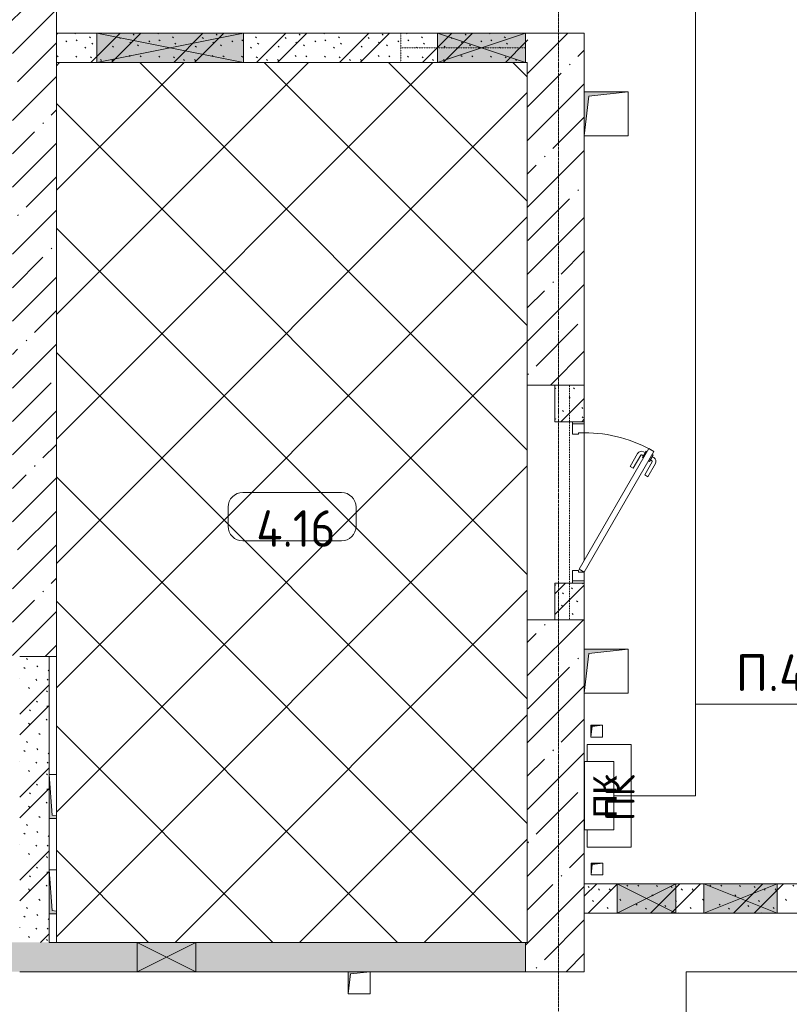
# Model space of a CAD drawing. Header units: millimetres. Extents: x -32229 to 170644, y -13689 to 125138.
# Tile 150 of 208: x 39760 to 45008, y 81128 to 87842. Entities that reach past the tile are written whole.
import ezdxf

# ---------------------------------------------------------------- set-up
doc = ezdxf.new("R2010")
doc.units = ezdxf.units.MM
doc.linetypes.add('3_ Штрих_ 1 х 1 мм', pattern=[2, 1, -1])
doc.linetypes.add('ADSK_Линия сетки', pattern=[25, 20, -2.5, 0, -2.5])
for name, color, linetype, lineweight in [('A-ANNO-NOTE', 7, 'Continuous', 18), ('A-AREA-IDEN', 7, 'Continuous', 9), ('A-DETL-GENF', 7, 'Continuous', 18), ('A-DETL-THIN', 7, 'Continuous', 9), ('A-DOOR', 7, 'Continuous', 18), ('A-DOOR-FRAM', 7, 'Continuous', 9), ('A-FLOR', 7, 'Continuous', 18), ('A-GLAZ', 7, 'Continuous', 18), ('A-WALL', 7, 'Continuous', 18), ('A-WALL-PATT', 7, 'Continuous', 40), ('C-PRKG', 7, 'Continuous', 18), ('G-ANNO-TEXT', 7, 'Continuous', 9), ('I-WALL', 7, 'Continuous', 18), ('M-EQPM', 7, 'Continuous', 18), ('S-BEAM', 7, 'Continuous', 18), ('S-COLS', 7, 'Continuous', 18), ('S-GRID', 7, 'Continuous', 9)]:
    doc.layers.add(name, color=color, linetype=linetype, lineweight=lineweight)
doc.layers.add('A-DETL', color=7, linetype='Continuous', lineweight=9, true_color=0x00a600)
doc.styles.add('Arial', font='arial.ttf', dxfattribs={"height": 160})
doc.styles.add('GOST Common', font='GOST_Common.ttf', dxfattribs={"height": 200})
doc.styles.add('GOST Common_5', font='GOST_Common.ttf', dxfattribs={"height": 250})
doc.styles.add('ISOCPEUR', font='isocpeur.ttf', dxfattribs={"height": 250})
pattern_1 = [(135, (300.56, 377.28), (-565.6854, 6e-14), [10, -790]), (135, (349.8, 474.73), (-565.6854, 6e-14), [10, -790]), (135, (423.93, 473.06), (-565.6854, 6e-14), [10, -790]), (135, (229.92, 447.9), (-565.6854, 6e-14), [10, -790]), (135, (155.08, 447.9), (-565.6854, 6e-14), [10, -790]), (135, (114.9, 369.03), (-565.6854, 6e-14), [10, -790]), (135, (132.43, 285.8), (-565.6854, 6e-14), [10, -790]), (135, (214.66, 322), (-565.6854, 6e-14), [10, -790]), (135, (198.16, 261.88), (-565.6854, 6e-14), [10, -790]), (135, (45.2, 272.9), (-565.6854, 6e-14), [10, -790]), (135, (42.32, 336.16), (-565.6854, 6e-14), [10, -790]), (135, (92.26, 192.24), (-565.6854, 6e-14), [10, -790]), (135, (7.07, 149.2), (-565.6854, 6e-14), [10, -790]), (135, (80.6, 95.1), (-565.6854, 6e-14), [10, -790]), (135, (79.53, 36.94), (-565.6854, 6e-14), [10, -790]), (135, (153.87, 74.56), (-565.6854, 6e-14), [10, -790]), (135, (228.35, 124.8), (-565.6854, 6e-14), [10, -790]), (135, (279.75, 180.4), (-565.6854, 6e-14), [10, -790]), (135, (282.9, 31.63), (-565.6854, 6e-14), [10, -790]), (135, (377.38, 53.45), (-565.6854, 6e-14), [10, -790]), (135, (352.28, 102.7), (-565.6854, 6e-14), [10, -790]), (135, (354.05, 0), (-565.6854, 6e-14), [10, -790]), (135, (553.23, 16.45), (-565.6854, 6e-14), [10, -790]), (135, (542.38, 63.45), (-565.6854, 6e-14), [10, -790]), (135, (536.58, 239.3), (-565.6854, 6e-14), [10, -790]), (135, (475.85, 203.9), (-565.6854, 6e-14), [10, -790]), (135, (475.85, 316.54), (-565.6854, 6e-14), [10, -790]), (135, (520.8, 408.7), (-565.6854, 6e-14), [10, -790]), (135, (551.1, 470.8), (-565.6854, 6e-14), [10, -790]), (135, (235.25, 537.93), (-565.6854, 6e-14), [10, -790]), (135, (407.25, 547.65), (-565.6854, 6e-14), [10, -790]), (135, (94.5, 558.6), (-565.6854, 6e-14), [10, -790]), (135, (46.4, 532.3), (-565.6854, 6e-14), [10, -790]), (135, (85.56, 465.04), (-565.6854, 6e-14), [10, -790]), (135, (355.53, 181.14), (-565.6854, 6e-14), [10, -790]), (135, (362.23, 243.6), (-565.6854, 6e-14), [10, -790]), (135, (413.45, 344.1), (-565.6854, 6e-14), [10, -790]), (135, (286.3, 273.25), (-565.6854, 6e-14), [10, -790]), (135, (423.02, 263.72), (-565.6854, 6e-14), [10, -790]), (135, (162.94, 190.2), (-565.6854, 6e-14), [10, -790]), (135, (470.25, 120.93), (-565.6854, 6e-14), [10, -790]), (135, (484.48, 9.78), (-565.6854, 6e-14), [10, -790]), (45, (0, 212.13), (-565.6854, 0), []), (45, (212.13, 0), (-565.6854, 0), []), (45, (353.55, 0), (-565.6854, 0), []), (45, (0, 353.55), (-565.6854, 0), [])]
pattern_2 = [(45, (0, 0), (-228.0985, 228.0985), []), (45, (228.1, 0), (-228.0985, 228.0985), [403.225, -80.645, 6.706, -73.939])]

# ---------------------------------------------------------------- blocks, each defined once
blk = doc.blocks.new('АР_Дверь однопольная - 1100х2100h_техн_ помещ_-5833944--01 ЭО')
at = {"layer": 'A-DOOR', "color": 253, "lineweight": 13, "true_color": 0xaaaaaa}
for p, q in [((-347.7, 575), (-367.7, 540.4)), ((-367.7, 540.4), (455, 65.4)), ((475, 100), (-347.7, 575)), ((455, 65.4), (475, 100))]:
    blk.add_line(p, q, dxfattribs=at)
at = {"layer": 'A-DOOR', "color": 253, "lineweight": 5, "true_color": 0xaaaaaa}
for p, q in [((-326.1, 562.5), (-322.1, 569.4)), ((-322.1, 569.4), (-278.8, 544.4)), ((-311.2, 563.2), (-305.2, 573.6)), ((-289.6, 550.7), (-283.6, 561.1)), ((-278.8, 544.4), (-282.8, 537.5)), ((-188, 511.7), (-276.8, 562.9)), ((-175.5, 533.3), (-264.3, 584.6)), ((-346.1, 527.9), (-350.1, 520.9)), ((-350.1, 520.9), (-306.8, 495.9)), ((-339.2, 514.7), (-345.3, 504.3)), ((-317.6, 502.2), (-323.6, 491.8)), ((-233, 433.7), (-321.8, 485)), ((-306.8, 495.9), (-302.8, 502.9)), ((-188, 511.7), (-175.5, 533.3)), ((-245.5, 412.1), (-334.3, 463.3)), ((-233, 433.7), (-245.5, 412.1))]:
    blk.add_line(p, q, dxfattribs=at)
for centre, radius, start, end in [((475, 100), 950, 150, 180), ((-279.3, 558.6), 30, 60, 150), ((-279.3, 558.6), 4.99, 60, 150), ((-319.3, 489.3), 30, 150, 240), ((-319.3, 489.3), 4.99, 150, 240)]:
    blk.add_arc(centre, radius, start, end, dxfattribs=at)
at = {"layer": 'A-DOOR-FRAM', "color": 253, "lineweight": 13, "true_color": 0xaaaaaa}
for p, q in [((-535, 100), (-550, 100)), ((-475, 100), (-535, 100)), ((-535, 100), (-535, 20)), ((-475, 60), (-475, 100)), ((535, 100), (475, 100)), ((475, 100), (475, 60)), ((535, 20), (535, 100)), ((535, 100), (550, 100)), ((-535, 20), (-550, 20)), ((-535, 20), (-465, 20)), ((-465, 60), (-475, 60)), ((-465, 20), (-465, 60)), ((475, 60), (465, 60)), ((465, 60), (465, 20)), ((465, 20), (535, 20)), ((535, 20), (550, 20))]:
    blk.add_line(p, q, dxfattribs=at)
blk = doc.blocks.new('АР_Машиноместо - 6000x3600_С_МГН-V46--01 ЭО')
at = {"layer": 'A-DETL-GENF', "color": 253, "lineweight": 13, "true_color": 0xaaaaaa}
for p, q in [((970.2, 5271.8), (812.7, 5229.4)), ((1126.4, 5294.1), (970.2, 5271.8)), ((1250, 5300), (1126.4, 5294.1)), ((1250, 5300), (1373.6, 5294.1)), ((1373.6, 5294.1), (1529.8, 5271.8)), ((1529.8, 5271.8), (1687.3, 5229.4)), ((659.1, 5169.9), (565.9, 5095.1)), ((812.7, 5229.4), (659.1, 5169.9)), ((680.7, 5106.5), (967, 5203.6)), ((988.2, 5206.7), (873.9, 5165.1)), ((1122.2, 5226.4), (988.2, 5206.7)), ((1250, 5231.7), (1122.2, 5226.4)), ((1250, 5231.7), (1377.8, 5226.4)), ((1377.8, 5226.4), (1511.8, 5206.7)), ((1511.8, 5206.7), (1626.1, 5165.1)), ((1819.3, 5106.5), (1533, 5203.6)), ((1687.3, 5229.4), (1840.9, 5169.9)), ((1840.9, 5169.9), (1934.1, 5095.1)), ((590.7, 5060.1), (680.7, 5106.5)), ((788.5, 5117.7), (661.8, 5043.1)), ((791.3, 5119.7), (717.1, 5068.9)), ((873.9, 5165.1), (791.3, 5119.7)), ((1626.1, 5165.1), (1708.7, 5119.7)), ((1708.7, 5119.7), (1782.9, 5068.9)), ((1711.5, 5117.7), (1838.2, 5043.1)), ((1909.3, 5060.1), (1819.3, 5106.5)), ((565.9, 5095.1), (507.1, 4962.6)), ((557.5, 5025.7), (590.7, 5060.1)), ((661.8, 5043.1), (594.6, 4979.3)), ((717.1, 5068.9), (659.6, 5005.3)), ((1782.9, 5068.9), (1840.4, 5005.3)), ((1838.2, 5043.1), (1905.4, 4979.3)), ((1942.5, 5025.7), (1909.3, 5060.1)), ((1934.1, 5095.1), (1992.9, 4962.6)), ((528.4, 4874.7), (536.4, 4971.4)), ((536.4, 4971.4), (557.5, 5025.7)), ((594.6, 4979.3), (569.5, 4913.1)), ((645, 4945.5), (597.3, 4981.4)), ((1855, 4945.5), (1902.7, 4981.4)), ((1905.4, 4979.3), (1930.5, 4913.1)), ((1963.6, 4971.4), (1942.5, 5025.7)), ((1971.6, 4874.7), (1963.6, 4971.4)), ((507.1, 4962.6), (419.6, 4754.2)), ((569.5, 4913.1), (543.7, 4795.1)), ((679.6, 4906.3), (645, 4945.5)), ((699.7, 4845.5), (679.6, 4906.3)), ((872.7, 4870.2), (970.5, 4919.3)), ((970.5, 4919.3), (1069.6, 4947.3)), ((1069.6, 4947.3), (1167.1, 4953.2)), ((1167.1, 4953.2), (1250, 4953.9)), ((1332.9, 4953.2), (1250, 4953.9)), ((1430.4, 4947.3), (1332.9, 4953.2)), ((1529.5, 4919.3), (1430.4, 4947.3)), ((1627.3, 4870.2), (1529.5, 4919.3)), ((1800.3, 4845.5), (1820.4, 4906.3)), ((1820.4, 4906.3), (1855, 4945.5)), ((1930.5, 4913.1), (1956.3, 4795.1)), ((1992.9, 4962.6), (2080.4, 4754.2)), ((543.7, 4795.1), (528.4, 4874.7)), ((689.3, 4205.5), (699.7, 4845.5)), ((812.5, 4798.9), (872.7, 4870.2)), ((1687.5, 4798.9), (1627.3, 4870.2)), ((1810.7, 4205.5), (1800.3, 4845.5)), ((1956.3, 4795.1), (1971.6, 4874.7)), ((774.4, 4632.9), (812.5, 4798.9)), ((1725.6, 4632.9), (1687.5, 4798.9)), ((419.6, 4754.2), (403.4, 4468)), ((2080.4, 4754.2), (2096.6, 4468)), ((752.2, 4345.6), (774.4, 4632.9)), ((1747.8, 4345.6), (1725.6, 4632.9)), ((638.7, 4475.4), (675.2, 4545.5)), ((675.2, 4545.5), (694.6, 4557.6)), ((1824.8, 4545.5), (1805.4, 4557.6)), ((1861.3, 4475.4), (1824.8, 4545.5)), ((403.4, 4468), (405.6, 4188.5)), ((578.7, 4262.9), (638.7, 4475.4)), ((1921.3, 4262.9), (1861.3, 4475.4)), ((2096.6, 4468), (2094.4, 4188.5)), ((453.1, 4266.3), (478.4, 4319.3)), ((478.4, 4319.3), (532.5, 4318.1)), ((532.5, 4318.1), (585.5, 4290.5)), ((731.2, 4007.6), (752.2, 4345.6)), ((1768.8, 4007.6), (1747.8, 4345.6)), ((1967.5, 4318.1), (1914.5, 4290.5)), ((2021.6, 4319.3), (1967.5, 4318.1)), ((2046.9, 4266.3), (2021.6, 4319.3)), ((408.2, 4167), (453.1, 4266.3)), ((530.9, 3874.8), (578.7, 4262.9)), ((1969.1, 3874.8), (1921.3, 4262.9)), ((2091.8, 4167), (2046.9, 4266.3)), ((405.6, 4188.5), (409.5, 4060)), ((495.5, 4066.1), (496.8, 4171.6)), ((496.8, 4171.6), (510.1, 4191.5)), ((687.1, 4088.8), (566.5, 4163.9)), ((678.7, 3659.5), (689.3, 4205.5)), ((1821.3, 3659.5), (1810.7, 4205.5)), ((1812.9, 4088.8), (1933.5, 4163.9)), ((2003.2, 4171.6), (1989.9, 4191.5)), ((2004.5, 4066.1), (2003.2, 4171.6)), ((2094.4, 4188.5), (2090.5, 4060)), ((409.5, 4060), (426.5, 3946.8)), ((2090.5, 4060), (2073.5, 3946.8)), ((704.9, 3275.5), (731.2, 4007.6)), ((1795.1, 3275.5), (1768.8, 4007.6)), ((426.5, 3946.8), (417.5, 3223)), ((2073.5, 3946.8), (2082.5, 3223)), ((501.4, 3289.7), (530.9, 3874.8)), ((1998.6, 3289.7), (1969.1, 3874.8)), ((1021.4, 3422.9), (1021.4, 3705.9)), ((665.6, 3364.6), (678.7, 3659.5)), ((1164.3, 3667.6), (1164.3, 3439.2)), ((1834.4, 3364.6), (1821.3, 3659.5)), ((1164.3, 3439.2), (1477, 3439.2)), ((1477, 3439.2), (1477, 3315.3)), ((665.8, 3367.4), (505.1, 3346.9)), ((636.6, 3026.5), (665.8, 3367.4)), ((1834.2, 3367.4), (1994.9, 3346.9)), ((1863.4, 3026.5), (1834.2, 3367.4)), ((505.1, 3346.9), (420.9, 3313.3)), ((1187.9, 3315.3), (1187.9, 3253.9)), ((1477, 3315.3), (1187.9, 3315.3)), ((1994.9, 3346.9), (2079.1, 3313.3)), ((417.5, 3223), (428.2, 2808.5)), ((447.8, 3233.7), (459.7, 3256.2)), ((447.8, 3138.7), (447.8, 3233.7)), ((495.7, 3032.3), (501.4, 3289.7)), ((684.2, 3022.3), (704.9, 3275.5)), ((1021.4, 3150), (1021.4, 3286.6)), ((1187.9, 3253.9), (1575.5, 3253.9)), ((1575.5, 3253.9), (1757.2, 2864.2)), ((1815.8, 3022.3), (1795.1, 3275.5)), ((2004.3, 3032.3), (1998.6, 3289.7)), ((2052.2, 3233.7), (2040.3, 3256.2)), ((2052.2, 3138.7), (2052.2, 3233.7)), ((2082.5, 3223), (2071.8, 2808.5)), ((1497.8, 3150), (1021.4, 3150)), ((500, 2710.1), (495.7, 3032.3)), ((636.6, 3026.5), (597, 2731)), ((644.6, 2691.8), (684.2, 3022.3)), ((1855.4, 2691.8), (1815.8, 3022.3)), ((1863.4, 3026.5), (1903, 2731)), ((2000, 2710.1), (2004.3, 3032.3)), ((1757.2, 2864.2), (1907, 2934)), ((1907, 2934), (1959.3, 2821.7)), ((1711.9, 2706.3), (1617.1, 2870.5)), ((1959.3, 2821.7), (1711.9, 2706.3)), ((428.2, 2808.5), (432.3, 2619.9)), ((2071.8, 2808.5), (2067.7, 2619.9)), ((505.9, 2496), (500, 2710.1)), ((597, 2731), (535, 2298.3)), ((595.8, 2324.8), (644.6, 2691.8)), ((1904.2, 2324.8), (1855.4, 2691.8)), ((1903, 2731), (1965, 2298.3)), ((1994.1, 2496), (2000, 2710.1)), ((296.8, 2579.9), (301.4, 2630.5)), ((301.4, 2630.5), (479.9, 2552.9)), ((432.3, 2619.9), (430.7, 2573.9)), ((2198.6, 2630.5), (2020.1, 2552.9)), ((2067.7, 2619.9), (2069.3, 2573.9)), ((2203.2, 2579.9), (2198.6, 2630.5)), ((309.5, 2536.1), (296.8, 2579.9)), ((479.9, 2552.9), (471, 2414.3)), ((2020.1, 2552.9), (2029, 2414.3)), ((2190.5, 2536.1), (2203.2, 2579.9)), ((357.8, 2490.1), (309.5, 2536.1)), ((500.6, 2394.5), (357.8, 2490.1)), ((540.9, 2493.7), (476.3, 2497.9)), ((540.9, 2493.7), (539.8, 2233.1)), ((1959.1, 2493.7), (2023.7, 2497.9)), ((1959.1, 2493.7), (1960.2, 2233.1)), ((1999.4, 2394.5), (2142.2, 2490.1)), ((2142.2, 2490.1), (2190.5, 2536.1)), ((426.5, 2230.9), (427.5, 2443)), ((2073.5, 2230.9), (2072.5, 2443)), ((530.6, 2357.6), (500.6, 2394.5)), ((546.5, 2142.6), (530.6, 2357.6)), ((1953.5, 2142.6), (1969.4, 2357.6)), ((1969.4, 2357.6), (1999.4, 2394.5)), ((533.6, 2316.8), (495, 2265.3)), ((589.4, 2115.5), (595.8, 2324.8)), ((1910.6, 2115.5), (1904.2, 2324.8)), ((1966.4, 2316.8), (2005, 2265.3)), ((410.6, 2134.2), (426.5, 2230.9)), ((495, 2265.3), (426.6, 2253.4)), ((2005, 2265.3), (2073.4, 2253.4)), ((2089.4, 2134.2), (2073.5, 2230.9)), ((409.5, 1587), (410.6, 2134.2)), ((615.4, 1910.3), (589.4, 2115.5)), ((590.4, 2124.3), (703.6, 2057.1)), ((1909.6, 2124.3), (1796.4, 2057.1)), ((1884.6, 1910.3), (1910.6, 2115.5)), ((2090.5, 1587), (2089.4, 2134.2)), ((703.6, 2057.1), (852.8, 1999)), ((1796.4, 2057.1), (1647.2, 1999)), ((852.8, 1999), (1016.6, 1959.9)), ((1016.6, 1959.9), (1146.9, 1939.4)), ((1483.4, 1959.9), (1353.1, 1939.4)), ((1647.2, 1999), (1483.4, 1959.9)), ((687.4, 1641), (615.4, 1910.3)), ((1146.9, 1939.4), (1250, 1934.1)), ((1353.1, 1939.4), (1250, 1934.1)), ((1812.6, 1641), (1884.6, 1910.3)), ((749.2, 1450.3), (687.4, 1641)), ((1750.8, 1450.3), (1812.6, 1641)), ((420.9, 1410.7), (409.5, 1587)), ((510.2, 1518.7), (521.5, 1574.5)), ((521.5, 1574.5), (548.5, 1576.2)), ((548.5, 1576.2), (603.4, 1504.8)), ((1951.5, 1576.2), (1896.6, 1504.8)), ((1978.5, 1574.5), (1951.5, 1576.2)), ((1989.8, 1518.7), (1978.5, 1574.5)), ((2079.1, 1410.7), (2090.5, 1587)), ((505.7, 1420), (510.2, 1518.7)), ((603.4, 1504.8), (639.1, 1420)), ((1896.6, 1504.8), (1860.9, 1420)), ((1994.3, 1420), (1989.8, 1518.7)), ((445.9, 1353.1), (420.9, 1410.7)), ((519.1, 1351.5), (505.7, 1420)), ((639.1, 1420), (677.4, 1343.7)), ((809.1, 1309.4), (749.2, 1450.3)), ((1690.9, 1309.4), (1750.8, 1450.3)), ((1860.9, 1420), (1822.6, 1343.7)), ((1980.9, 1351.5), (1994.3, 1420)), ((2054.1, 1353.1), (2079.1, 1410.7)), ((489, 1295.6), (445.9, 1353.1)), ((550, 1312.3), (519.1, 1351.5)), ((677.4, 1343.7), (737.5, 1278.3)), ((1822.6, 1343.7), (1762.5, 1278.3)), ((1950, 1312.3), (1980.9, 1351.5)), ((2011, 1295.6), (2054.1, 1353.1)), ((584.4, 1214.6), (489, 1295.6)), ((616.5, 1246.4), (550, 1312.3)), ((737.5, 1278.3), (804.5, 1215.7)), ((881.5, 1191.6), (809.1, 1309.4)), ((1618.5, 1191.6), (1690.9, 1309.4)), ((1762.5, 1278.3), (1695.5, 1215.7)), ((1883.5, 1246.4), (1950, 1312.3)), ((1915.6, 1214.6), (2011, 1295.6)), ((701.8, 1140.4), (584.4, 1214.6)), ((703.5, 1196.4), (616.5, 1246.4)), ((804.5, 1215.7), (824.6, 1160.9)), ((1695.5, 1215.7), (1675.4, 1160.9)), ((1796.5, 1196.4), (1883.5, 1246.4)), ((1798.2, 1140.4), (1915.6, 1214.6)), ((824.6, 1160.9), (703.5, 1196.4)), ((888.4, 1185.9), (815.2, 1186.6)), ((941.4, 1142.2), (881.5, 1191.6)), ((1050.7, 1099.4), (941.4, 1142.2)), ((1449.3, 1099.4), (1558.6, 1142.2)), ((1558.6, 1142.2), (1618.5, 1191.6)), ((1611.6, 1185.9), (1684.8, 1186.6)), ((1675.4, 1160.9), (1796.5, 1196.4)), ((861.8, 1071.6), (701.8, 1140.4)), ((1148.8, 1083), (1050.7, 1099.4)), ((1250, 1081.6), (1148.8, 1083)), ((1250, 1081.6), (1351.2, 1083)), ((1351.2, 1083), (1449.3, 1099.4)), ((1638.2, 1071.6), (1798.2, 1140.4)), ((1052.6, 1017.5), (861.8, 1071.6)), ((1165.1, 1003.1), (1052.6, 1017.5)), ((1334.9, 1003.1), (1447.4, 1017.5)), ((1447.4, 1017.5), (1638.2, 1071.6)), ((1250, 1000), (1165.1, 1003.1)), ((1250, 1000), (1334.9, 1003.1))]:
    blk.add_line(p, q, dxfattribs=at)
at = {"layer": 'A-DETL-GENF', "color": 254, "lineweight": 13, "true_color": 0xd4d4d4}
for p, q in [((694.6, 4480.4), (765.1, 4496.8)), ((1805.4, 4480.4), (1734.9, 4496.8)), ((715.1, 3668.3), (1250, 3667.3)), ((1784.9, 3668.3), (1250, 3667.3)), ((677.9, 2973), (794.6, 2946)), ((1822.1, 2973), (1705.4, 2946)), ((794.6, 2946), (955.7, 2926.8)), ((955.7, 2926.8), (1105.5, 2913.7)), ((1105.5, 2913.7), (1250, 2912.9)), ((1394.5, 2913.7), (1250, 2912.9)), ((1544.3, 2926.8), (1394.5, 2913.7)), ((1705.4, 2946), (1544.3, 2926.8)), ((513.9, 1868.9), (502.3, 2196.3)), ((1986.1, 1868.9), (1997.7, 2196.3)), ((590.3, 1867.8), (546.5, 2142.6)), ((1909.7, 1867.8), (1953.5, 2142.6)), ((524.9, 1688.6), (513.9, 1868.9)), ((636.7, 1646), (590.3, 1867.8)), ((1863.3, 1646), (1909.7, 1867.8)), ((1975.1, 1688.6), (1986.1, 1868.9)), ((537.4, 1576.1), (524.9, 1688.6)), ((1962.6, 1576.1), (1975.1, 1688.6)), ((710.2, 1462.8), (636.7, 1646)), ((1789.8, 1462.8), (1863.3, 1646)), ((534.5, 1374.4), (528.1, 1449.5)), ((1965.5, 1374.4), (1971.9, 1449.5)), ((591.7, 1305), (534.5, 1374.4)), ((1908.3, 1305), (1965.5, 1374.4)), ((664.7, 1239.9), (591.7, 1305)), ((1835.3, 1239.9), (1908.3, 1305)), ((742.6, 1207.8), (664.7, 1239.9)), ((1757.4, 1207.8), (1835.3, 1239.9))]:
    blk.add_line(p, q, dxfattribs=at)
at = {"layer": 'A-DETL-GENF', "color": 253, "lineweight": 13, "true_color": 0xaaaaaa}
for centre, radius, start, end in [((1120.8, 3791.3), 131.1, 289.36321, 220.63679), ((1203.2, 3021.5), 440.6, 114.36597, 339.96019), ((1203.2, 3021.5), 321.5, 124.43786, 23.56214)]:
    blk.add_arc(centre, radius, start, end, dxfattribs=at)
at = {"layer": 'C-PRKG', "color": 253, "lineweight": 13, "true_color": 0xaaaaaa}
for p, q in [((3050, 6000), (-550, 6000)), ((-550, 0), (-550, 6000)), ((3050, 0), (3050, 6000)), ((400, 5300), (2100, 5300)), ((400, 1000), (400, 5300)), ((2100, 1000), (2100, 5300)), ((400, 1000), (2100, 1000)), ((3050, 0), (-550, 0))]:
    blk.add_line(p, q, dxfattribs=at)
blk = doc.blocks.new('АР_Отверстие прямоугольное - ЭОМ-3493092--01 ЭО')
at = {"layer": 'A-GLAZ', "lineweight": 13, "true_color": 0xf0f0f0}
blk.add_hatch(color=7, dxfattribs=at).paths.add_polyline_path([(-375, 100), (-375, -100), (625, -100), (625, 100), (273.7, 100)])
at = {"layer": 'A-GLAZ', "color": 253, "lineweight": 5, "true_color": 0xaaaaaa}
for p, q in [((625, 100), (-375, -100)), ((-375, 100), (625, -100))]:
    blk.add_line(p, q, dxfattribs=at)
at = {"layer": 'A-GLAZ', "color": 253, "lineweight": 13, "true_color": 0xaaaaaa}
for p, q in [((-375, 100), (-375, -100)), ((-375, 100), (-375, -100)), ((625, -100), (625, 100)), ((625, 100), (625, -100)), ((-375, -100), (625, -100))]:
    blk.add_line(p, q, dxfattribs=at)
blk = doc.blocks.new('АР_Отверстие прямоугольное - ОВ-5726880--01 ЭО')
at = {"layer": 'A-GLAZ', "lineweight": 13, "true_color": 0xf0f0f0}
blk.add_hatch(color=7, dxfattribs=at).paths.add_polyline_path([(-175, 100), (-175, -100), (425, -100), (425, 100)])
at = {"layer": 'A-GLAZ', "color": 253, "lineweight": 5, "true_color": 0xaaaaaa}
for p, q in [((425, 100), (-175, -100)), ((-175, 100), (425, -100))]:
    blk.add_line(p, q, dxfattribs=at)
at = {"layer": 'A-GLAZ', "color": 253, "lineweight": 13, "true_color": 0xaaaaaa}
for p, q in [((-175, 100), (-175, -100)), ((-175, 100), (-175, -100)), ((425, -100), (425, 100)), ((425, 100), (425, -100)), ((-175, -100), (425, -100))]:
    blk.add_line(p, q, dxfattribs=at)
blk = doc.blocks.new('АР_Канал вертикальный прямоугольный - ПК-3224475--01 ЭО')
at = {"layer": 'M-EQPM', "color": 253, "lineweight": 13, "true_color": 0xaaaaaa}
for p, q in [((350, 150), (-350, 150)), ((-350, 150), (-350, -150)), ((-350, -150), (-350, 150)), ((-350, 150), (350, 150)), ((350, -150), (350, 150)), ((350, 150), (350, -150)), ((-350, -150), (-232.3, -150)), ((-232.3, -150), (-350, -150)), ((232.3, -150), (350, -150)), ((350, -150), (232.3, -150))]:
    blk.add_line(p, q, dxfattribs=at)
blk = doc.blocks.new('АР_Канал вертикальный прямоугольный - ЭОМ-5405595--01 ЭО')
at = {"layer": 'M-EQPM', "lineweight": 13, "true_color": 0xe2e2e2}
blk.add_hatch(color=254, dxfattribs=at).paths.add_polyline_path([(-150, 75), (-150, 25), (-132.4, 25), (-127.5, 52.5), (150, 75)])
at = {"layer": 'M-EQPM', "color": 253, "lineweight": 13, "true_color": 0xaaaaaa}
for p, q in [((150, 75), (-150, 75)), ((-150, 75), (-150, 25)), ((150, 75), (-150, 75)), ((-150, 75), (-150, 25)), ((-150, 25), (-150, 75)), ((-150, 75), (150, 75)), ((-127.5, 52.5), (150, 75)), ((-127.5, 52.5), (150, 75)), ((150, 25), (150, 75)), ((150, 75), (150, 25)), ((-132.4, 25), (-127.5, 52.5)), ((-132.4, 25), (-127.5, 52.5))]:
    blk.add_line(p, q, dxfattribs=at)
blk = doc.blocks.new('АР_Отверстие прямоугольное - ОВВ-3403649--01 ЭО')
at = {"layer": 'A-GLAZ', "lineweight": 13, "true_color": 0xf0f0f0}
blk.add_hatch(color=7, dxfattribs=at).paths.add_polyline_path([(325, -100), (325, 100), (-75, 100), (-75, -100), (1.3, -100)])
at = {"layer": 'A-GLAZ', "color": 253, "lineweight": 5, "true_color": 0xaaaaaa}
for p, q in [((325, 100), (-75, -100)), ((-75, 100), (325, -100))]:
    blk.add_line(p, q, dxfattribs=at)
at = {"layer": 'A-GLAZ', "color": 253, "lineweight": 13, "true_color": 0xaaaaaa}
for p, q in [((-75, 100), (-75, -100)), ((-75, 100), (-75, -100)), ((325, -100), (325, 100)), ((325, 100), (325, -100)), ((-75, -100), (325, -100))]:
    blk.add_line(p, q, dxfattribs=at)
blk = doc.blocks.new('АР_Отверстие прямоугольное - ВК-3750965--01 ЭО')
at = {"layer": 'A-GLAZ', "lineweight": 13, "true_color": 0xf0f0f0}
blk.add_hatch(color=7, dxfattribs=at).paths.add_polyline_path([(-75, 100), (-75, -100), (325, -100), (325, 100)])
at = {"layer": 'A-GLAZ', "color": 253, "lineweight": 5, "true_color": 0xaaaaaa}
for p, q in [((325, 100), (-75, -100)), ((-75, 100), (325, -100))]:
    blk.add_line(p, q, dxfattribs=at)
at = {"layer": 'A-GLAZ', "color": 253, "lineweight": 13, "true_color": 0xaaaaaa}
for p, q in [((325, 100), (-75, 100)), ((-75, 100), (-75, -100)), ((-75, 100), (-75, -100)), ((325, -100), (325, 100)), ((325, 100), (325, -100)), ((-75, -100), (325, -100))]:
    blk.add_line(p, q, dxfattribs=at)
blk = doc.blocks.new('АР_Канал вертикальный прямоугольный - ЭОМ-6254448--01 ЭО')
at = {"layer": 'M-EQPM', "color": 253, "lineweight": 13, "true_color": 0xaaaaaa}
for p, q in [((-150, -75), (30, -75)), ((30, -75), (-150, -75)), ((30, -75), (150, -75)), ((150, -75), (30, -75))]:
    blk.add_line(p, q, dxfattribs=at)
blk = doc.blocks.new('АР_Канал вертикальный прямоугольный - ЭОМ-V86--01 ЭО')
at = {"layer": 'M-EQPM', "color": 253, "lineweight": 13, "true_color": 0xaaaaaa}
for p, q in [((-150, -75), (150, -75)), ((150, -75), (-150, -75))]:
    blk.add_line(p, q, dxfattribs=at)
blk = doc.blocks.new('АР_Канал вертикальный прямоугольный - ВК-5403405--01 ЭО')
at = {"layer": 'M-EQPM', "lineweight": 13, "true_color": 0xe2e2e2}
blk.add_hatch(color=254, dxfattribs=at).paths.add_polyline_path([(-75, -75), (-60, 60), (75, 75), (-75, 75)])
at = {"layer": 'M-EQPM', "color": 253, "lineweight": 13, "true_color": 0xaaaaaa}
for p, q in [((75, 75), (-75, 75)), ((-75, 75), (-75, -75)), ((75, 75), (-75, 75)), ((-75, 75), (-75, -75)), ((-75, -75), (-75, 75)), ((-75, 75), (75, 75)), ((-60, 60), (75, 75)), ((-60, 60), (75, 75)), ((75, -75), (75, 75)), ((75, 75), (75, -75)), ((-75, -75), (-60, 60)), ((-75, -75), (-60, 60)), ((-75, -75), (75, -75)), ((75, -75), (-75, -75))]:
    blk.add_line(p, q, dxfattribs=at)
blk = doc.blocks.new('АР_Канал вертикальный прямоугольный - АПТ-5386077--01 ЭО')
at = {"layer": 'M-EQPM', "lineweight": 13, "true_color": 0xe2e2e2}
blk.add_hatch(color=254, dxfattribs=at).paths.add_polyline_path([(-40, -40), (-32, 32), (40, 40), (-40, 40)])
at = {"layer": 'M-EQPM', "color": 253, "lineweight": 13, "true_color": 0xaaaaaa}
for p, q in [((40, 40), (-40, 40)), ((-40, 40), (-40, -40)), ((40, 40), (-40, 40)), ((-40, 40), (-40, -40)), ((-40, -40), (-40, 40)), ((-40, 40), (40, 40)), ((-40, -40), (-32, 32)), ((-40, -40), (-32, 32)), ((-32, 32), (40, 40)), ((-32, 32), (40, 40)), ((40, -40), (40, 40)), ((40, 40), (40, -40)), ((-40, -40), (40, -40)), ((40, -40), (-40, -40))]:
    blk.add_line(p, q, dxfattribs=at)
blk = doc.blocks.new('АР_Отверстие прямоугольное - АПТ-5078917--01 ЭО')
at = {"layer": 'A-GLAZ', "lineweight": 13, "true_color": 0xf0f0f0}
blk.add_hatch(color=7, dxfattribs=at).paths.add_polyline_path([(-125, 100), (-125, -100), (375, -100), (375, 100), (151.2, 100)])
at = {"layer": 'A-GLAZ', "color": 253, "lineweight": 5, "true_color": 0xaaaaaa}
for p, q in [((375, 100), (-125, -100)), ((-125, 100), (375, -100))]:
    blk.add_line(p, q, dxfattribs=at)
at = {"layer": 'A-GLAZ', "color": 253, "lineweight": 13, "true_color": 0xaaaaaa}
for p, q in [((375, 100), (-125, 100)), ((-125, 100), (-125, -100)), ((-125, 100), (-125, -100)), ((375, -100), (375, 100)), ((375, 100), (375, -100)), ((-125, -100), (375, -100))]:
    blk.add_line(p, q, dxfattribs=at)
blk = doc.blocks.new('АР_Перемычка - 200_Уx2_75x5__250-250-V119--01 ЭО')
at = {"layer": 'S-BEAM', "color": 9, "linetype": '3_ Штрих_ 1 х 1 мм', "lineweight": 15, "true_color": 0xc4c4c4}
for p, q in [((-800, 100), (-800, -100)), ((800, 100), (800, -100)), ((-800, 0), (800, 0))]:
    blk.add_line(p, q, dxfattribs=at)
blk = doc.blocks.new('АР_Перемычка - 200_Ар_10x3_ Оп_Уx1_75x5__250-0_75x5_-5726925--01 ЭО')
at = {"layer": 'S-BEAM', "color": 9, "linetype": '3_ Штрих_ 1 х 1 мм', "lineweight": 15, "true_color": 0xc4c4c4}
for p, q in [((-300, 100), (-300, -100)), ((550, 100), (550, -100)), ((-300, 0), (300, 0)), ((300, 0), (550, 0))]:
    blk.add_line(p, q, dxfattribs=at)
blk = doc.blocks.new('АР_Канал вертикальный прямоугольный - ВК-6260073--01 ЭО')
at = {"layer": 'M-EQPM', "lineweight": 13, "true_color": 0xe2e2e2}
blk.add_hatch(color=254, dxfattribs=at).paths.add_polyline_path([(-150, -150), (-120, 120), (150, 150), (-150, 150)])
at = {"layer": 'M-EQPM', "color": 253, "lineweight": 13, "true_color": 0xaaaaaa}
for p, q in [((150, 150), (-150, 150)), ((-150, 150), (-150, -150)), ((150, 150), (-150, 150)), ((-150, 150), (-150, -150)), ((-150, -150), (-150, 150)), ((-150, 150), (150, 150)), ((-120, 120), (150, 150)), ((-120, 120), (150, 150)), ((150, -150), (150, 150)), ((150, 150), (150, -150)), ((-150, -150), (-120, 120)), ((-150, -150), (-120, 120)), ((-150, -150), (150, -150)), ((150, -150), (-150, -150))]:
    blk.add_line(p, q, dxfattribs=at)
blk = doc.blocks.new('Наметкина 10_РД_АР_П_rvt-1--01 ЭО')
at = {"layer": 'A-WALL-PATT', "lineweight": 5, "true_color": 0xaaaaaa}
h = blk.add_hatch(dxfattribs=at)
h.set_pattern_fill('FP_1', color=253, style=0, pattern_type=2)
h.set_pattern_definition(pattern_2)
h.paths.add_polyline_path([(39710.3, 87800), (40010.3, 87800), (40010.3, 88050), (36960.3, 88050), (36960.3, 87800), (37210.3, 87800)])
h = blk.add_hatch(dxfattribs=at)
h.set_pattern_fill('FP_1', color=253, style=0, pattern_type=2)
h.set_pattern_definition(pattern_2)
h.paths.add_polyline_path([(40010.3, 83500), (40010.3, 87800), (39710.3, 87799.8), (39710.3, 83500), (39760.3, 83500)])
h = blk.add_hatch(dxfattribs=at)
h.set_pattern_fill('FP_6', color=253, style=0, pattern_type=2)
h.set_pattern_definition(pattern_1)
h.paths.add_polyline_path([(43210.3, 87550), (43210.3, 87750), (40010.3, 87750), (40010.3, 87550), (42610.3, 87550)])
h = blk.add_hatch(dxfattribs=at)
h.set_pattern_fill('FP_6', color=253, style=0, pattern_type=2)
h.set_pattern_definition(pattern_1)
h.paths.add_polyline_path([(43610.3, 83750), (43610.3, 84000), (43410.3, 84000), (43410.3, 83750)])
h.paths.add_polyline_path([(43610.3, 85100), (43610.3, 85350), (43410.3, 85350), (43410.3, 85100)])
h = blk.add_hatch(dxfattribs=at)
h.set_pattern_fill('FP_6', color=253, style=0, pattern_type=2)
h.set_pattern_definition(pattern_1)
h.paths.add_polyline_path([(39960.3, 81550), (39960.3, 83500), (39760.3, 83500), (39760.3, 81550)])
h = blk.add_hatch(dxfattribs=at)
h.set_pattern_fill('FP_6', color=253, style=0, pattern_type=2)
h.set_pattern_definition(pattern_1)
h.paths.add_polyline_path([(50805.3, 81750), (50805.3, 81950), (43610.3, 81950), (43610.3, 81750), (48661.5, 81750)])
h = blk.add_hatch(dxfattribs=at)
h.set_pattern_fill('FP_6', color=253, style=0, pattern_type=2)
h.set_pattern_definition(pattern_1)
h.paths.add_polyline_path([(43210.3, 81350), (43210.3, 81550), (34385.3, 81550), (34385.3, 81350), (40960.3, 81350)])
at = {"layer": 'S-COLS', "lineweight": 5, "true_color": 0xaaaaaa}
h = blk.add_hatch(dxfattribs=at)
h.set_pattern_fill('FP_1', color=253, style=0, pattern_type=2)
h.set_pattern_definition(pattern_2)
h.paths.add_polyline_path([(43610.3, 85350), (43610.3, 87750), (43210.3, 87750), (43210.3, 87550), (43221.6, 87550), (43221.6, 85350)])
h = blk.add_hatch(dxfattribs=at)
h.set_pattern_fill('FP_1', color=253, style=0, pattern_type=2)
h.set_pattern_definition(pattern_2)
h.paths.add_polyline_path([(43221.6, 81350), (43610.3, 81350), (43610.3, 83750), (43221.6, 83750), (43221.6, 81550), (43210.3, 81550), (43210.3, 81350)])
at = {"layer": 'A-FLOR', "color": 253, "lineweight": 13, "true_color": 0xaaaaaa}
for p, q in [((43610.3, 85085), (43610.3, 85100)), ((43610.3, 84155), (43610.3, 85025)), ((43610.3, 84000), (43610.3, 84015))]:
    blk.add_line(p, q, dxfattribs=at)
at = {"layer": 'A-WALL', "color": 253, "lineweight": 13, "true_color": 0xaaaaaa}
for p, q in [((40010.3, 87800), (40010.3, 88050)), ((40010.3, 87550), (40010.3, 87800)), ((39760.3, 83500), (40010.3, 83500))]:
    blk.add_line(p, q, dxfattribs=at)
at = {"layer": 'I-WALL', "color": 253, "lineweight": 13, "true_color": 0xaaaaaa}
for p, q in [((40285.3, 87750), (40010.3, 87750)), ((40010.3, 87750), (40010.3, 87550)), ((41285.3, 87750), (40285.3, 87750)), ((42610.3, 87750), (41285.3, 87750)), ((43210.3, 87750), (42610.3, 87750)), ((43210.3, 87550), (43210.3, 87750)), ((40010.3, 87550), (40165.3, 87550)), ((40165.3, 87550), (40285.3, 87550)), ((40285.3, 87550), (40465.3, 87550)), ((40465.3, 87550), (40815.3, 87550)), ((40815.3, 87550), (41115.3, 87550)), ((41115.3, 87550), (41285.3, 87550)), ((41285.3, 87550), (42610.3, 87550)), ((42610.3, 87550), (43210.3, 87550)), ((43610.3, 85350), (43410.3, 85350)), ((43410.3, 85350), (43410.3, 85100)), ((43610.3, 85100), (43610.3, 85350)), ((43410.3, 85100), (43610.3, 85100)), ((43610.3, 84000), (43410.3, 84000)), ((43410.3, 84000), (43410.3, 83750)), ((43610.3, 83750), (43610.3, 84000)), ((43410.3, 83750), (43610.3, 83750)), ((39960.3, 83500), (39760.3, 83500)), ((39960.3, 82695), (39960.3, 83500)), ((39960.3, 82045), (39960.3, 82395)), ((43835.3, 81950), (43610.3, 81950)), ((43610.3, 81950), (43610.3, 81750)), ((44235.3, 81950), (43835.3, 81950)), ((44425.3, 81950), (44235.3, 81950)), ((44925.3, 81950), (44425.3, 81950)), ((46945.3, 81950), (44925.3, 81950)), ((39960.3, 81550), (39960.3, 81745)), ((43610.3, 81750), (43835.3, 81750)), ((43835.3, 81750), (44235.3, 81750)), ((44235.3, 81750), (44425.3, 81750)), ((44425.3, 81750), (44925.3, 81750)), ((44925.3, 81750), (46945.3, 81750)), ((40010.3, 81550), (39960.3, 81550)), ((40560.3, 81550), (40010.3, 81550)), ((40960.3, 81550), (40560.3, 81550)), ((43210.3, 81550), (40960.3, 81550)), ((43210.3, 81350), (43210.3, 81550)), ((39760.3, 81350), (40560.3, 81350)), ((40560.3, 81350), (40960.3, 81350)), ((40960.3, 81350), (43210.3, 81350))]:
    blk.add_line(p, q, dxfattribs=at)
at = {"layer": 'S-COLS', "color": 253, "lineweight": 15, "true_color": 0xaaaaaa}
for p, q in [((43210.3, 87750), (43210.3, 87550)), ((43610.3, 87750), (43210.3, 87750)), ((43610.3, 87350), (43610.3, 87750)), ((43610.3, 85350), (43610.3, 87050)), ((43221.6, 85350), (43610.3, 85350)), ((43610.3, 83750), (43221.6, 83750)), ((43610.3, 83550), (43610.3, 83750)), ((43610.3, 81350), (43610.3, 83250)), ((43210.3, 81550), (43210.3, 81350)), ((43210.3, 81350), (43610.3, 81350))]:
    blk.add_line(p, q, dxfattribs=at)
at = {"layer": 'A-DOOR', "color": 253, "lineweight": 13, "true_color": 0xaaaaaa, "rotation": 270}
blk.add_blockref('АР_Дверь однопольная - 1100х2100h_техн_ помещ_-5833944--01 ЭО', (43510.3, 84550), dxfattribs=at)
at = {"layer": 'A-GLAZ', "color": 253, "lineweight": 13, "true_color": 0xaaaaaa, "rotation": 180}
for name, p in [('АР_Отверстие прямоугольное - ЭОМ-3493092--01 ЭО', (40910.3, 87650)), ('АР_Отверстие прямоугольное - ОВ-5726880--01 ЭО', (43035.3, 87650)), ('АР_Отверстие прямоугольное - ВК-3750965--01 ЭО', (44160.3, 81850)), ('АР_Отверстие прямоугольное - АПТ-5078917--01 ЭО', (44800.3, 81850))]:
    blk.add_blockref(name, p, dxfattribs=at)
at = {"layer": 'A-GLAZ', "color": 253, "lineweight": 13, "true_color": 0xaaaaaa}
blk.add_blockref('АР_Отверстие прямоугольное - ОВВ-3403649--01 ЭО', (40635.3, 81450), dxfattribs=at)
at = {"layer": 'C-PRKG', "color": 253, "lineweight": 13, "true_color": 0xaaaaaa}
blk.add_blockref('АР_Машиноместо - 6000x3600_С_МГН-V46--01 ЭО', (44855.3, 75350), dxfattribs=at)
at = {"layer": 'M-EQPM', "color": 253, "lineweight": 13, "true_color": 0xaaaaaa}
for name, p, rotation in [('АР_Канал вертикальный прямоугольный - ЭОМ-6254448--01 ЭО', (40315.3, 87475), 180), ('АР_Канал вертикальный прямоугольный - ЭОМ-V86--01 ЭО', (40965.3, 87475), 180), ('АР_Канал вертикальный прямоугольный - ПК-3224475--01 ЭО', (43780.3, 82550), 269.9999999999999), ('АР_Канал вертикальный прямоугольный - ЭОМ-5405595--01 ЭО', (40035.3, 82545), 90), ('АР_Канал вертикальный прямоугольный - ЭОМ-5405595--01 ЭО', (40035.3, 81895), 90)]:
    blk.add_blockref(name, p, dxfattribs=dict(at, rotation=rotation))
for name, p in [('АР_Канал вертикальный прямоугольный - ВК-6260073--01 ЭО', (43760.3, 87200)), ('АР_Канал вертикальный прямоугольный - ВК-6260073--01 ЭО', (43760.3, 83400)), ('АР_Канал вертикальный прямоугольный - АПТ-5386077--01 ЭО', (43695.3, 82990)), ('АР_Канал вертикальный прямоугольный - АПТ-5386077--01 ЭО', (43696.3, 82050)), ('АР_Канал вертикальный прямоугольный - ВК-5403405--01 ЭО', (42075.3, 81275))]:
    blk.add_blockref(name, p, dxfattribs=at)
at = {"layer": 'S-BEAM', "color": 253, "lineweight": 13, "true_color": 0xaaaaaa}
for name, p, rotation in [('АР_Перемычка - 200_Ар_10x3_ Оп_Уx1_75x5__250-0_75x5_-5726925--01 ЭО', (42910.3, 87650), 180), ('АР_Перемычка - 200_Уx2_75x5__250-250-V119--01 ЭО', (43510.3, 84550), 270)]:
    blk.add_blockref(name, p, dxfattribs=dict(at, rotation=rotation))
at = {"layer": 'A-ANNO-NOTE', "color": 253, "lineweight": 5, "true_color": 0xaaaaaa, "insert": (43853.6, 82534.2), "char_height": 200, "width": 330, "attachment_point": 5, "rotation": 90, "line_spacing_factor": 1.022766, "style": 'GOST Common'}
blk.add_mtext('\\pt2540,5080,7620,10160,12700,15240,17780,20320,22860,25400,27940,30480,33020,35560,38100,40640,43180,45720,48260,50800,53340,55880,58420,60960,63500,66040,68580,71120,73660,76200,78740,81280;ПК', dxfattribs=at)
blk = doc.blocks.new('Марка помещения 2 - Марка помещения 2-1605974--01 ЭО')
at = {"layer": 'A-AREA-IDEN', "color": 253, "true_color": 0xaaaaaa}
for p, q in [((-1.797, 0.841), (1.569, 0.841)), ((-2.297, -0.309), (-2.297, 0.341)), ((2.069, 0.341), (2.069, -0.309)), ((1.569, -0.809), (-1.797, -0.809))]:
    blk.add_line(p, q, dxfattribs=at)
for centre, start, end in [((-1.797, 0.341), 90, 180), ((1.569, 0.341), 0, 90), ((-1.797, -0.309), 180, 270), ((1.569, -0.309), 270, 360)]:
    blk.add_arc(centre, 0.5, start, end, dxfattribs=at)

msp = doc.modelspace()

# ---------------------------------------------------------------- hatches: boundary and pattern name
at = {"layer": 'A-DETL-GENF', "lineweight": 9, "true_color": 0xc0c0c0}
h = msp.add_hatch(dxfattribs=at)
h.set_pattern_fill('FP_16', color=9, style=0, pattern_type=2)
h.set_pattern_definition([(45, (0, 0), (-424.264, 424.264), []), (135, (0, 0), (-424.264, -424.264), [])])
h.paths.add_polyline_path([(43221.6, 81550), (43221.6, 87550), (40010.3, 87550), (40010.3, 81550), (40636.6, 81550)])

# ---------------------------------------------------------------- linework, layer by layer
at = {"layer": 'A-ANNO-NOTE', "color": 1, "lineweight": 9, "true_color": 0xff0000}
for p, q in [((43611.3, 82782.3), (43611.3, 82317.7)), ((43812.5, 82782.3), (43611.3, 82782.3)), ((43812.5, 82317.7), (43812.5, 82782.3)), ((43611.3, 82317.7), (43812.5, 82317.7))]:
    msp.add_line(p, q, dxfattribs=at)
at = {"layer": 'A-DETL', "color": 1, "true_color": 0xff0000}
for p, q in [((44368.3, 82550), (44368.3, 96747.2)), ((43815.3, 82550), (44368.3, 82550))]:
    msp.add_line(p, q, dxfattribs=at)
at = {"layer": 'A-DETL', "color": 8, "lineweight": 18, "true_color": 0x808080}
for p, q in [((43221.6, 87550), (40010.3, 87550)), ((40010.3, 87550), (40010.3, 81550)), ((43221.6, 81550), (43221.6, 87550)), ((40010.3, 81550), (43221.6, 81550))]:
    msp.add_line(p, q, dxfattribs=at)
at = {"layer": 'A-DETL-THIN'}
msp.add_line((45708.3, 83173.4), (44368.3, 83173.4), dxfattribs=at)
at = {"layer": 'S-GRID', "color": 253, "linetype": 'ADSK_Линия сетки', "true_color": 0xaaaaaa}
msp.add_line((43435.3, -12088.9), (43435.3, 125138.4), dxfattribs=at)

# ---------------------------------------------------------------- block references
at = {"lineweight": 5}
msp.add_blockref('Наметкина 10_РД_АР_П_rvt-1--01 ЭО', (0, 0), dxfattribs=at)
at = {"layer": 'A-AREA-IDEN', "color": 253, "true_color": 0xaaaaaa, "xscale": 199.9999999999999, "yscale": 199.9999999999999, "zscale": 199.9999999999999}
msp.add_blockref('Марка помещения 2 - Марка помещения 2-1605974--01 ЭО', (41640.6, 84449.4), dxfattribs=at)

# ---------------------------------------------------------------- texts
at = {"layer": 'A-ANNO-NOTE', "color": 1, "lineweight": 9, "true_color": 0xff0000, "insert": (43751.9, 82542.7), "char_height": 160, "width": 280.78, "attachment_point": 5, "rotation": 90, "line_spacing_factor": 0.936439, "style": 'Arial'}
msp.add_mtext('\\pt0.0208,0.04,0.0608,0.08,0.1008,0.12,0.1408,0.16,0.1808,0.2,0.2208,0.24,0.2608,0.28,0.3008,0.32,0.3408,0.36,0.3808,0.4,0.4208,0.44,0.4608,0.48,0.5008,0.52,0.5408,0.56,0.5808,0.6,0.6208,0.64;ПК', dxfattribs=at)
at = {"layer": 'A-AREA-IDEN', "color": 253, "true_color": 0xaaaaaa, "insert": (41644.1, 84372), "char_height": 250, "width": 608, "attachment_point": 5, "line_spacing_factor": 1.022766, "style": 'GOST Common_5'}
msp.add_mtext('\\pt100,200,300,400,500,600,700,800,900,1000,1100,1200,1300,1400,1500,1600,1700,1800,1900,2000,2100,2200,2300,2400,2500,2600,2700,2800,2900,3000,3100,3200;4.16', dxfattribs=at)
at = {"layer": 'G-ANNO-TEXT', "insert": (45676.7, 83513.8), "char_height": 250, "width": 1028.18, "attachment_point": 3, "line_spacing_factor": 1.139951, "style": 'ISOCPEUR'}
msp.add_mtext('\\pt600,1200,1800,2400,3000,3600,4200,4800,5400,6000,6600,7200,7800,8400,9000,9600,10200,10800,11400,12000,12600,13200,13800,14400,15000,15600,16200,16800,17400,18000,18600,19200;П.4.1-5', dxfattribs=at)

doc.saveas('drawing.dxf')
